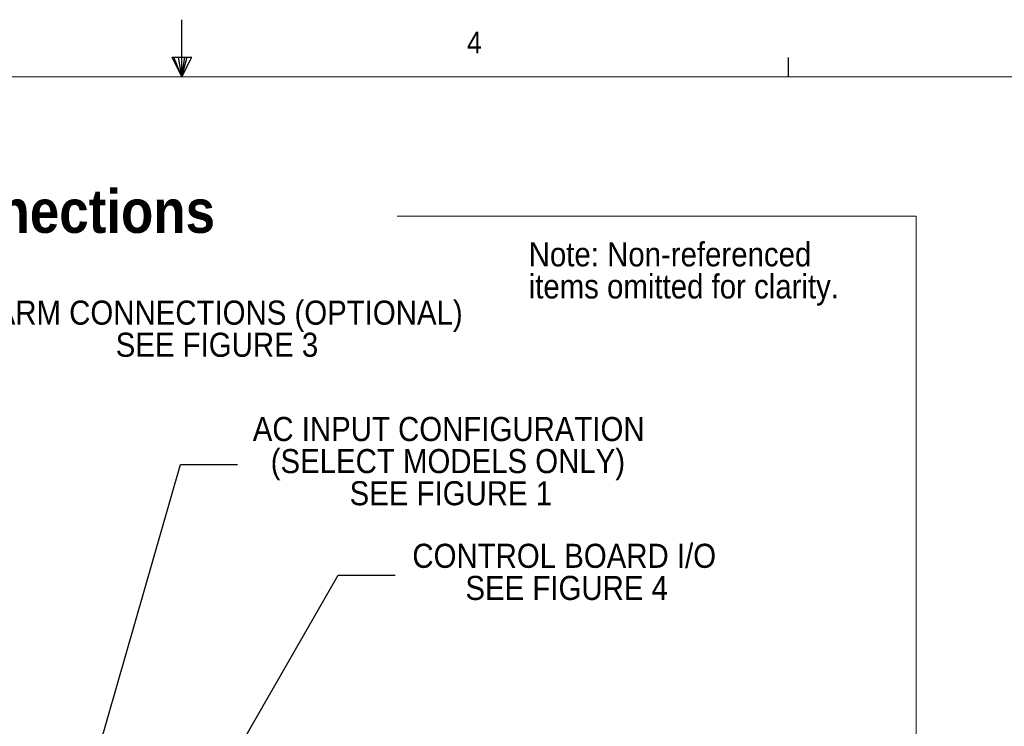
# Paper-space layout '5' of a CAD drawing. Header units: inches. Extents: x 1 to 109, y 1 to 85.
# Tile 25 of 26: x 52 to 73, y 69 to 85. Entities that reach past the tile are written whole.
import ezdxf

# ---------------------------------------------------------------- set-up
doc = ezdxf.new("R2010")
doc.units = ezdxf.units.IN
doc.header["$MEASUREMENT"] = 0
doc.layers.add('FORMAT', color=7, linetype='Continuous')
doc.styles.add('SLDTEXTSTYLE0', font='GOTHIC.TTF', dxfattribs={"width": 0.913})
doc.styles.add('SLDTEXTSTYLE1', font='GOTHICB.TTF', dxfattribs={"width": 0.913})
doc.styles.get("Standard").update_dxf_attribs({"font": 'GOTHIC.TTF'})
doc.dimstyles.new('SLDDIMSTYLE4', dxfattribs={"dimtxt": 0.18, "dimasz": 0.65, "dimexe": 0, "dimexo": 0.0625, "dimgap": 0, "dimtad": 0, "dimtih": 1, "dimtoh": 1, "dimdec": 0, "dimrnd": 1e-09, "dimzin": 0, "dimdsep": 46, "dimtxsty": 'Standard', "dimsah": 1, "dimcen": 0.09, "dimadec": 0, "dimazin": 0, "dimtfac": 0.65, "dimtdec": 0, "dimtofl": 0, "dimtmove": 0, "dimatfit": 3, "dimfxl": 1, "dimfrac": 2, "dimtolj": 1, "dimtzin": 0, "dimarcsym": 0})

# ---------------------------------------------------------------- blocks, each defined once
blk = doc.blocks.new('SW_NOTE_26')
at = {"color": 0, "linetype": 'Continuous', "lineweight": 0, "ltscale": 5, "char_height": 0.52083, "attachment_point": 1, "style": 'SLDTEXTSTYLE0'}
for s, insert in [('Note: Non-referenced ', (0, 0.665)), ('items omitted for clarity.', (0, -0.029))]:
    blk.add_mtext(s, dxfattribs=dict(at, insert=insert))
blk = doc.blocks.new('SW_NOTE_27')
at = {"color": 0, "linetype": 'Continuous', "lineweight": 0, "ltscale": 5, "char_height": 0.52083, "attachment_point": 2, "style": 'SLDTEXTSTYLE0'}
for s, insert in [('ALARM CONNECTIONS (OPTIONAL)', (5.875, 0.684)), ('SEE FIGURE 3', (5.999, -0.011))]:
    blk.add_mtext(s, dxfattribs=dict(at, insert=insert))
blk = doc.blocks.new('SW_NOTE_28')
at = {"color": 0, "linetype": 'Continuous', "lineweight": 0, "ltscale": 5, "char_height": 0.52083, "attachment_point": 2, "style": 'SLDTEXTSTYLE0'}
for s, insert in [('CONTROL BOARD I/O', (3.657, 0.676)), ('SEE FIGURE 4', (3.71, -0.019))]:
    blk.add_mtext(s, dxfattribs=dict(at, insert=insert))
blk = doc.blocks.new('SW_NOTE_36')
at = {"color": 0, "linetype": 'Continuous', "lineweight": 0, "ltscale": 5, "char_height": 0.52083, "attachment_point": 2, "style": 'SLDTEXTSTYLE0'}
for s, insert in [('AC INPUT CONFIGURATION', (4.572, 1.025)), ('(SELECT MODELS ONLY)', (4.555, 0.331)), ('SEE FIGURE 1', (4.619, -0.364))]:
    blk.add_mtext(s, dxfattribs=dict(at, insert=insert))

psp = doc.layouts.new('5')

# ---------------------------------------------------------------- linework, layer by layer
at = {"color": 7, "linetype": 'Continuous', "lineweight": 0, "ltscale": 5}
for p, q in [((59.772, 80.296), (71.003, 80.296)), ((71.003, 80.296), (71.003, 42.241))]:
    psp.add_line(p, q, dxfattribs=at)
at = {"layer": 'FORMAT', "ltscale": 5}
for p, q in [((55.114, 83.303), (55.114, 84.541)), ((54.905, 83.731), (55.335, 83.731)), ((55.114, 83.303), (54.905, 83.731)), ((55.114, 83.303), (54.945, 83.731)), ((55.114, 83.303), (55.043, 83.731)), ((55.114, 83.303), (55.179, 83.731)), ((55.114, 83.303), (55.23, 83.731)), ((55.114, 83.303), (55.335, 83.731)), ((68.239, 83.303), (68.239, 83.727))]:
    psp.add_line(p, q, dxfattribs=at)
at = {"layer": 'FORMAT', "lineweight": 0, "ltscale": 5}
psp.add_line((2.614, 83.303), (107.614, 83.303), dxfattribs=at)

# ---------------------------------------------------------------- block references
at = {"color": 7, "linetype": 'Continuous', "lineweight": 0, "ltscale": 5}
for name, p in [('SW_NOTE_26', (62.621, 79.063)), ('SW_NOTE_27', (49.877, 77.783)), ('SW_NOTE_36', (56.318, 74.925)), ('SW_NOTE_28', (59.733, 72.532))]:
    psp.add_blockref(name, p, dxfattribs=at)

# ---------------------------------------------------------------- texts
at = {"color": 7, "linetype": 'Continuous', "lineweight": 0, "ltscale": 5, "insert": (40.127, 80.869), "char_height": 0.9375, "attachment_point": 1, "style": 'SLDTEXTSTYLE1'}
psp.add_mtext('Figure 2. - Field Connections', dxfattribs=at)
at = {"layer": 'FORMAT', "color": 7, "ltscale": 5, "insert": (61.286, 84.281), "char_height": 0.469, "attachment_point": 1, "style": 'SLDTEXTSTYLE0'}
psp.add_mtext('4', dxfattribs=at)

# ---------------------------------------------------------------- leaders
at = {"color": 7, "linetype": 'Continuous', "lineweight": 0, "ltscale": 5}
for points in [[(49.92, 56.944), (55.088, 74.925), (56.318, 74.925)], [(54.308, 65.233), (58.502, 72.532), (59.733, 72.532)]]:
    psp.add_leader(points, dimstyle='SLDDIMSTYLE4', dxfattribs=at)

doc.saveas('drawing.dxf')
